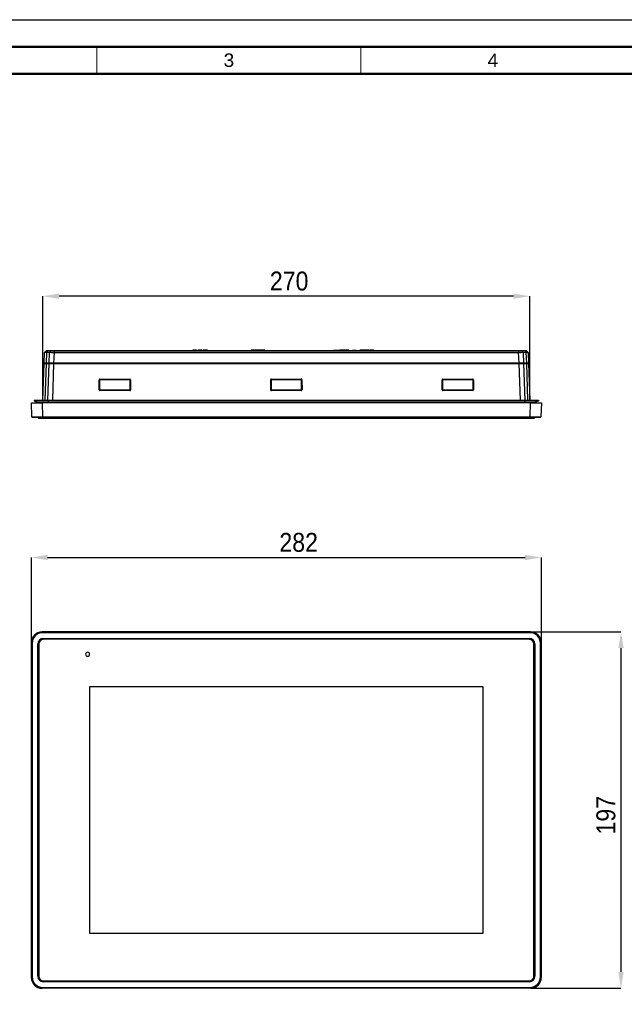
# Model space of a CAD drawing. Header units: millimetres. Extents: x 1316 to 1736, y 283 to 580.
# Tile 7 of 20: x 1419 to 1531, y 398 to 580. Entities that reach past the tile are written whole.
import ezdxf

# ---------------------------------------------------------------- set-up
doc = ezdxf.new("R2010")
doc.units = ezdxf.units.MM
doc.layers.add('Quote', color=7, linetype='Continuous')
doc.styles.add('SLDTEXTSTYLE9', font='GOTHIC.TTF', dxfattribs={"width": 0.913})
doc.styles.get("Standard").update_dxf_attribs({"font": 'arial.ttf'})
doc.dimstyles.new('SLDDIMSTYLE0', dxfattribs={"dimtxt": 3.5, "dimasz": 3, "dimexe": 0, "dimexo": 0.0625, "dimgap": 0.875, "dimtad": 1, "dimdec": 0, "dimlfac": 3, "dimrnd": 1e-09, "dimzin": 12, "dimdsep": 46, "dimtxsty": 'SLDTEXTSTYLE9', "dimcen": 0.09, "dimadec": 0, "dimazin": 3, "dimtfac": 1, "dimtdec": 0, "dimtmove": 0, "dimatfit": 0, "dimfxl": 1, "dimfrac": 2, "dimtolj": 1, "dimtzin": 12, "dimarcsym": 0})

# ---------------------------------------------------------------- blocks, each defined once
blk = doc.blocks.new('*D138')
at = {"layer": 'Quote', "color": 0, "lineweight": -2, "transparency": 16777216}
for p, q in [((1421.58, 464.49), (1421.58, 480.17)), ((1424.58, 480.17), (1512.77, 480.17)), ((1515.77, 464.49), (1515.77, 480.17))]:
    blk.add_line(p, q, dxfattribs=at)
at = {"layer": 'Quote', "color": 0, "lineweight": 18, "transparency": 16777216}
for points in [[(1424.58, 480.67), (1424.58, 479.67), (1421.58, 480.17)], [(1512.77, 480.67), (1512.77, 479.67), (1515.77, 480.17)]]:
    blk.add_solid(points, dxfattribs=at)
at = {"layer": 'Quote', "color": 0, "transparency": 16777216, "insert": (1470.95, 484.72), "char_height": 3.5, "attachment_point": 2, "style": 'SLDTEXTSTYLE9'}
blk.add_mtext('\\A1;282', dxfattribs=at)
blk = doc.blocks.new('*D139')
at = {"layer": 'Quote', "color": 0, "lineweight": -2, "transparency": 16777216}
for p, q in [((1513.83, 466.42), (1530.48, 466.42)), ((1530.48, 463.42), (1530.48, 403.57)), ((1513.83, 400.57), (1530.48, 400.57))]:
    blk.add_line(p, q, dxfattribs=at)
at = {"layer": 'Quote', "color": 0, "lineweight": 18, "transparency": 16777216}
for points in [[(1529.98, 463.42), (1530.98, 463.42), (1530.48, 466.42)], [(1529.98, 403.57), (1530.98, 403.57), (1530.48, 400.57)]]:
    blk.add_solid(points, dxfattribs=at)
at = {"layer": 'Quote', "color": 0, "transparency": 16777216, "insert": (1525.93, 432.54), "char_height": 3.5, "attachment_point": 2, "rotation": 90, "style": 'SLDTEXTSTYLE9'}
blk.add_mtext('\\A1;197', dxfattribs=at)
blk = doc.blocks.new('*D144')
at = {"layer": 'Quote', "color": 0, "lineweight": -2, "transparency": 16777216}
for p, q in [((1423.71, 509.3), (1423.71, 528.46)), ((1510.64, 528.46), (1426.71, 528.46)), ((1513.64, 509.3), (1513.64, 528.46))]:
    blk.add_line(p, q, dxfattribs=at)
at = {"layer": 'Quote', "color": 0, "lineweight": 18, "transparency": 16777216}
for points in [[(1426.71, 528.96), (1426.71, 527.96), (1423.71, 528.46)], [(1510.64, 528.96), (1510.64, 527.96), (1513.64, 528.46)]]:
    blk.add_solid(points, dxfattribs=at)
at = {"layer": 'Quote', "color": 0, "transparency": 16777216, "insert": (1469.19, 533.01), "char_height": 3.5, "attachment_point": 2, "style": 'SLDTEXTSTYLE9'}
blk.add_mtext('\\A1;270', dxfattribs=at)

msp = doc.modelspace()

# ---------------------------------------------------------------- linework, layer by layer
at = {"lineweight": 50}
for p, q in [((1731.2, 574.55), (1331.2, 574.55)), ((1726.2, 569.55), (1336.2, 569.55))]:
    msp.add_line(p, q, dxfattribs=at)
at = {"lineweight": 18}
for p, q in [((1433.7, 574.55), (1433.7, 569.55)), ((1482.45, 574.55), (1482.45, 569.55))]:
    msp.add_line(p, q, dxfattribs=at)
at = {"color": 7, "linetype": 'Continuous', "lineweight": 25}
for p, q in [((1423.95, 516.07), (1424.02, 518.04)), ((1424.34, 518.39), (1424.04, 518.08)), ((1424.36, 518.04), (1424.29, 516.07)), ((1424.94, 518.04), (1424.36, 518.04)), ((1424.59, 518.39), (1424.37, 518.09)), ((1424.37, 518.09), (1424.96, 518.09)), ((1425.17, 518.39), (1424.59, 518.39)), ((1424.62, 518.41), (1425.21, 518.41)), ((1424.87, 516.07), (1424.94, 518.04)), ((1425.17, 518.39), (1424.96, 518.09)), ((1425.77, 518.04), (1425.7, 516.07)), ((1425.77, 518.41), (1511.58, 518.41)), ((1425.77, 518.39), (1425.77, 518.08)), ((1511.58, 518.39), (1425.77, 518.39)), ((1425.77, 518.08), (1511.58, 518.08)), ((1511.58, 518.04), (1425.77, 518.04)), ((1451.34, 518.46), (1451.34, 518.41)), ((1451.38, 518.46), (1451.38, 518.41)), ((1451.72, 518.46), (1451.72, 518.41)), ((1452.11, 518.46), (1451.72, 518.46)), ((1452.11, 518.46), (1452.11, 518.41)), ((1452.31, 518.46), (1452.31, 518.41)), ((1452.33, 518.46), (1452.33, 518.41)), ((1452.72, 518.46), (1452.72, 518.41)), ((1453.08, 518.46), (1453.08, 518.41)), ((1453.12, 518.46), (1453.08, 518.46)), ((1453.12, 518.46), (1453.12, 518.41)), ((1453.3, 518.46), (1453.3, 518.41)), ((1453.45, 518.46), (1453.3, 518.46)), ((1453.45, 518.46), (1453.45, 518.41)), ((1453.71, 518.46), (1453.71, 518.41)), ((1453.95, 518.46), (1453.95, 518.41)), ((1454.1, 518.46), (1453.95, 518.46)), ((1454.1, 518.46), (1454.1, 518.41)), ((1462.17, 518.46), (1462.17, 518.41)), ((1462.31, 518.46), (1462.17, 518.46)), ((1462.31, 518.46), (1462.31, 518.41)), ((1462.81, 518.46), (1462.31, 518.46)), ((1462.81, 518.46), (1462.81, 518.41)), ((1462.96, 518.46), (1462.81, 518.46)), ((1462.96, 518.46), (1462.96, 518.41)), ((1463.07, 518.46), (1463.07, 518.41)), ((1463.48, 518.46), (1463.07, 518.46)), ((1463.48, 518.46), (1463.48, 518.41)), ((1463.65, 518.46), (1463.48, 518.46)), ((1463.65, 518.46), (1463.65, 518.41)), ((1464.06, 518.46), (1463.65, 518.46)), ((1464.06, 518.46), (1464.06, 518.41)), ((1464.07, 518.46), (1464.07, 518.41)), ((1464.56, 518.46), (1464.07, 518.46)), ((1464.71, 518.46), (1464.56, 518.46)), ((1464.56, 518.46), (1464.56, 518.41)), ((1464.71, 518.46), (1464.71, 518.41)), ((1477.37, 518.46), (1477.37, 518.41)), ((1477.37, 518.46), (1477.83, 518.46)), ((1477.83, 518.46), (1477.83, 518.41)), ((1477.83, 518.46), (1477.91, 518.46)), ((1477.91, 518.46), (1477.91, 518.41)), ((1477.91, 518.46), (1478.37, 518.46)), ((1478.37, 518.46), (1478.37, 518.41)), ((1478.51, 518.46), (1478.51, 518.41)), ((1478.67, 518.46), (1478.51, 518.46)), ((1478.67, 518.46), (1478.67, 518.41)), ((1478.95, 518.46), (1478.67, 518.46)), ((1478.95, 518.46), (1478.95, 518.41)), ((1479, 518.46), (1479, 518.41)), ((1479.06, 518.46), (1479.06, 518.41)), ((1479.34, 518.46), (1479.06, 518.46)), ((1479.34, 518.46), (1479.34, 518.41)), ((1479.5, 518.46), (1479.34, 518.46)), ((1479.5, 518.46), (1479.5, 518.41)), ((1479.55, 518.46), (1479.55, 518.41)), ((1479.88, 518.46), (1479.88, 518.41)), ((1480.22, 518.46), (1480.22, 518.41)), ((1480.91, 518.46), (1480.91, 518.41)), ((1480.91, 518.46), (1481.58, 518.46)), ((1481.58, 518.46), (1481.58, 518.41)), ((1482.4, 518.46), (1482.24, 518.46)), ((1482.24, 518.46), (1482.24, 518.41)), ((1482.4, 518.46), (1482.4, 518.41)), ((1482.68, 518.46), (1482.4, 518.46)), ((1482.68, 518.46), (1482.68, 518.41)), ((1482.74, 518.46), (1482.74, 518.41)), ((1482.8, 518.46), (1482.8, 518.41)), ((1483.08, 518.46), (1482.8, 518.46)), ((1483.08, 518.46), (1483.08, 518.41)), ((1483.24, 518.46), (1483.08, 518.46)), ((1483.24, 518.46), (1483.24, 518.41)), ((1483.29, 518.46), (1483.29, 518.41)), ((1483.42, 518.46), (1483.29, 518.46)), ((1483.51, 518.46), (1483.42, 518.46)), ((1483.42, 518.46), (1483.42, 518.41)), ((1483.51, 518.46), (1483.51, 518.41)), ((1484, 518.46), (1483.51, 518.46)), ((1484, 518.46), (1484, 518.41)), ((1484.1, 518.46), (1484.1, 518.41)), ((1484.11, 518.46), (1484.11, 518.41)), ((1484.43, 518.46), (1484.43, 518.41)), ((1484.76, 518.46), (1484.76, 518.41)), ((1484.77, 518.46), (1484.77, 518.41)), ((1511.58, 518.39), (1511.58, 518.08)), ((1511.65, 516.07), (1511.58, 518.04)), ((1512.14, 518.41), (1512.72, 518.41)), ((1512.17, 518.39), (1512.39, 518.09)), ((1512.76, 518.39), (1512.17, 518.39)), ((1512.39, 518.09), (1512.97, 518.09)), ((1512.4, 518.04), (1512.47, 516.07)), ((1512.99, 518.04), (1512.4, 518.04)), ((1512.76, 518.39), (1512.97, 518.09)), ((1513.06, 516.07), (1512.99, 518.04)), ((1513, 518.39), (1513.31, 518.08)), ((1513.33, 518.04), (1513.4, 516.07)), ((1423.71, 509.24), (1423.94, 516.02)), ((1423.94, 516.02), (1424.29, 516.02)), ((1424.29, 516.07), (1423.95, 516.07)), ((1424.29, 516.02), (1424.05, 509.24)), ((1424.11, 516.02), (1424.11, 516.07)), ((1424.87, 516.07), (1424.29, 516.07)), ((1424.29, 516.02), (1424.87, 516.02)), ((1424.41, 516.02), (1424.41, 516.07)), ((1424.64, 509.24), (1424.87, 516.02)), ((1425.7, 516.07), (1424.87, 516.07)), ((1424.87, 516.02), (1425.7, 516.02)), ((1424.99, 516.02), (1424.99, 516.07)), ((1425.7, 516.02), (1425.46, 509.24)), ((1511.65, 516.07), (1425.7, 516.07)), ((1425.7, 516.02), (1425.7, 516.07)), ((1425.7, 516.02), (1511.65, 516.02)), ((1512.47, 516.07), (1511.65, 516.07)), ((1511.65, 516.02), (1511.65, 516.07)), ((1511.65, 516.02), (1512.47, 516.02)), ((1511.89, 509.24), (1511.65, 516.02)), ((1512.35, 516.02), (1512.35, 516.07)), ((1513.06, 516.07), (1512.47, 516.07)), ((1512.47, 516.02), (1513.06, 516.02)), ((1512.47, 516.02), (1512.71, 509.24)), ((1512.94, 516.02), (1512.94, 516.07)), ((1513.4, 516.07), (1513.06, 516.07)), ((1513.06, 516.02), (1513.4, 516.02)), ((1513.3, 509.24), (1513.06, 516.02)), ((1513.23, 516.02), (1513.23, 516.07)), ((1513.4, 516.02), (1513.64, 509.24)), ((1434.25, 513.14), (1439.76, 513.14)), ((1434.25, 513.07), (1434.25, 513.14)), ((1439.76, 513.07), (1439.76, 513.14)), ((1465.91, 513.14), (1471.43, 513.14)), ((1465.91, 513.07), (1465.91, 513.14)), ((1471.43, 513.07), (1471.43, 513.14)), ((1497.58, 513.14), (1503.1, 513.14)), ((1497.58, 513.07), (1497.58, 513.14)), ((1503.1, 513.07), (1503.1, 513.14)), ((1434.11, 511.15), (1434.11, 513)), ((1434.18, 513), (1434.18, 511.15)), ((1434.19, 512.99), (1434.18, 513)), ((1434.18, 511.15), (1434.19, 512.99)), ((1439.76, 513.07), (1434.25, 513.07)), ((1434.25, 513.07), (1434.25, 513.06)), ((1434.25, 513.06), (1439.76, 513.06)), ((1439.76, 513.06), (1439.76, 513.07)), ((1439.83, 511.15), (1439.83, 513)), ((1439.83, 513), (1439.83, 512.99)), ((1439.83, 512.99), (1439.83, 511.15)), ((1439.9, 513), (1439.9, 511.15)), ((1465.78, 511.15), (1465.78, 513)), ((1465.85, 513), (1465.85, 511.15)), ((1465.85, 512.99), (1465.85, 513)), ((1465.85, 511.15), (1465.85, 512.99)), ((1471.43, 513.07), (1465.91, 513.07)), ((1465.91, 513.07), (1465.92, 513.06)), ((1465.92, 513.06), (1471.43, 513.06)), ((1471.43, 513.06), (1471.43, 513.07)), ((1471.5, 513), (1471.49, 512.99)), ((1471.49, 512.99), (1471.49, 511.15)), ((1471.5, 511.15), (1471.5, 513)), ((1471.56, 513), (1471.57, 511.15)), ((1497.45, 511.15), (1497.45, 513)), ((1497.51, 513), (1497.51, 511.15)), ((1497.52, 512.99), (1497.51, 513)), ((1497.52, 511.15), (1497.52, 512.99)), ((1503.1, 513.07), (1497.58, 513.07)), ((1497.58, 513.07), (1497.59, 513.06)), ((1497.59, 513.06), (1503.09, 513.06)), ((1503.09, 513.06), (1503.1, 513.07)), ((1503.17, 511.15), (1503.16, 513)), ((1503.16, 513), (1503.16, 512.99)), ((1503.16, 512.99), (1503.16, 511.15)), ((1503.23, 513), (1503.23, 511.15)), ((1434.18, 511.15), (1434.18, 511.15)), ((1434.25, 511.09), (1434.24, 511.08)), ((1434.24, 511.02), (1434.24, 511.08)), ((1434.24, 511.08), (1439.77, 511.08)), ((1439.77, 511.02), (1434.24, 511.02)), ((1439.76, 511.09), (1434.25, 511.09)), ((1439.77, 511.08), (1439.76, 511.09)), ((1439.77, 511.02), (1439.77, 511.08)), ((1439.83, 511.15), (1439.83, 511.15)), ((1465.85, 511.15), (1465.85, 511.15)), ((1465.92, 511.09), (1465.91, 511.08)), ((1465.91, 511.02), (1465.91, 511.08)), ((1465.91, 511.08), (1471.43, 511.08)), ((1471.43, 511.02), (1465.91, 511.02)), ((1471.43, 511.09), (1465.92, 511.09)), ((1471.43, 511.08), (1471.43, 511.09)), ((1471.43, 511.02), (1471.43, 511.08)), ((1471.49, 511.15), (1471.5, 511.15)), ((1497.51, 511.15), (1497.52, 511.15)), ((1497.58, 511.09), (1497.58, 511.08)), ((1503.09, 511.09), (1497.58, 511.09)), ((1497.58, 511.02), (1497.58, 511.08)), ((1497.58, 511.08), (1503.1, 511.08)), ((1503.1, 511.02), (1497.58, 511.02)), ((1503.1, 511.08), (1503.09, 511.09)), ((1503.1, 511.02), (1503.1, 511.08)), ((1503.16, 511.15), (1503.17, 511.15)), ((1421.58, 508.74), (1423.58, 508.74)), ((1421.67, 506.14), (1421.58, 508.74)), ((1422.11, 509.24), (1422.11, 509.14)), ((1422.11, 509.24), (1424.67, 509.24)), ((1422.11, 509.14), (1424.67, 509.14)), ((1422.11, 509.14), (1422.72, 508.8)), ((1422.72, 508.8), (1424.67, 508.8)), ((1423.58, 508.74), (1423.67, 506.14)), ((1513.77, 508.74), (1423.58, 508.74)), ((1424.67, 509.24), (1424.67, 509.14)), ((1424.67, 509.24), (1512.67, 509.24)), ((1424.67, 509.14), (1424.67, 508.8)), ((1424.67, 509.14), (1512.67, 509.14)), ((1424.67, 508.8), (1512.67, 508.8)), ((1424.67, 508.74), (1424.67, 508.8)), ((1512.67, 509.24), (1512.67, 509.14)), ((1512.67, 509.24), (1515.24, 509.24)), ((1512.67, 509.14), (1512.67, 508.8)), ((1512.67, 509.14), (1515.24, 509.14)), ((1512.67, 508.8), (1514.62, 508.8)), ((1512.67, 508.74), (1512.67, 508.8)), ((1513.68, 506.14), (1513.77, 508.74)), ((1513.77, 508.74), (1515.77, 508.74)), ((1515.24, 509.14), (1514.62, 508.8)), ((1515.24, 509.24), (1515.24, 509.14)), ((1515.77, 508.74), (1515.67, 506.14)), ((1423.67, 506.07), (1421.74, 506.07)), ((1422.79, 506.01), (1422.79, 506.07)), ((1422.79, 506.01), (1423.79, 506.01)), ((1422.96, 505.84), (1422.79, 506.01)), ((1423.79, 505.84), (1422.96, 505.84)), ((1423.67, 506.14), (1513.68, 506.14)), ((1423.67, 506.14), (1423.67, 506.07)), ((1513.68, 506.07), (1423.67, 506.07)), ((1423.79, 506.01), (1423.79, 506.07)), ((1423.79, 506.01), (1513.56, 506.01)), ((1423.79, 505.84), (1423.79, 506.01)), ((1513.56, 505.84), (1423.79, 505.84)), ((1513.56, 506.01), (1513.56, 506.07)), ((1513.56, 506.01), (1513.56, 505.84)), ((1513.56, 506.01), (1514.56, 506.01)), ((1514.39, 505.84), (1513.56, 505.84)), ((1513.68, 506.14), (1513.68, 506.07)), ((1515.61, 506.07), (1513.68, 506.07)), ((1514.56, 506.01), (1514.39, 505.84)), ((1514.56, 506.01), (1514.56, 506.07)), ((1423.58, 466.42), (1423.67, 466.33)), ((1513.77, 466.42), (1423.58, 466.42)), ((1423.67, 466.33), (1423.67, 466.26)), ((1423.67, 466.33), (1513.68, 466.33)), ((1513.68, 466.26), (1423.67, 466.26)), ((1513.68, 466.33), (1513.77, 466.42)), ((1513.68, 466.33), (1513.68, 466.26)), ((1421.67, 464.33), (1421.58, 464.42)), ((1421.58, 402.57), (1421.58, 464.42)), ((1421.67, 464.33), (1421.74, 464.33)), ((1421.67, 402.66), (1421.67, 464.33)), ((1421.74, 464.33), (1421.74, 402.66)), ((1422.79, 402.78), (1422.79, 464.21)), ((1422.96, 464.21), (1422.79, 464.21)), ((1422.96, 464.21), (1422.96, 402.78)), ((1423.79, 465.05), (1423.79, 465.21)), ((1423.79, 465.21), (1513.56, 465.21)), ((1513.56, 465.05), (1423.79, 465.05)), ((1513.56, 465.21), (1513.56, 465.05)), ((1514.39, 402.78), (1514.39, 464.21)), ((1514.56, 464.21), (1514.39, 464.21)), ((1514.56, 464.21), (1514.56, 402.78)), ((1515.61, 402.66), (1515.61, 464.33)), ((1515.61, 464.33), (1515.67, 464.33)), ((1515.77, 464.42), (1515.67, 464.33)), ((1515.67, 464.33), (1515.67, 402.66)), ((1515.77, 402.57), (1515.77, 464.42)), ((1505.01, 456.26), (1432.34, 456.26)), ((1432.34, 456.26), (1432.34, 410.73)), ((1505.01, 410.73), (1505.01, 456.26)), ((1432.34, 410.73), (1505.01, 410.73)), ((1421.58, 402.57), (1421.67, 402.66)), ((1421.67, 402.66), (1421.74, 402.66)), ((1422.96, 402.78), (1422.79, 402.78)), ((1514.56, 402.78), (1514.39, 402.78)), ((1515.61, 402.66), (1515.67, 402.66)), ((1515.67, 402.66), (1515.77, 402.57)), ((1423.67, 400.66), (1423.58, 400.57)), ((1513.77, 400.57), (1423.58, 400.57)), ((1423.67, 400.73), (1423.67, 400.66)), ((1423.67, 400.73), (1513.68, 400.73)), ((1513.68, 400.66), (1423.67, 400.66)), ((1423.79, 401.95), (1423.79, 401.78)), ((1423.79, 401.95), (1513.56, 401.95)), ((1513.56, 401.78), (1423.79, 401.78)), ((1513.56, 401.78), (1513.56, 401.95)), ((1513.68, 400.73), (1513.68, 400.66)), ((1513.77, 400.57), (1513.68, 400.66))]:
    msp.add_line(p, q, dxfattribs=at)
msp.add_lwpolyline([(1316.2, 579.55), (1736.2, 579.55), (1736.2, 282.55), (1316.2, 282.55)], close=True)
at = {"color": 7, "linetype": 'Continuous', "lineweight": 25, "flags": 128}
for points in [[(1425.77, 518.04), (1425.77, 518.04), (1425.77, 518.05), (1425.77, 518.05), (1425.77, 518.06), (1425.77, 518.07), (1425.77, 518.07), (1425.77, 518.08), (1425.77, 518.08)], [(1511.58, 518.04), (1511.58, 518.04), (1511.58, 518.05), (1511.58, 518.05), (1511.58, 518.06), (1511.58, 518.07), (1511.58, 518.07), (1511.58, 518.08), (1511.58, 518.08)]]:
    msp.add_lwpolyline(points, dxfattribs=at)
at = {"color": 7, "linetype": 'Continuous', "lineweight": 25}
for centre, radius, start, end in [((1424.08, 518.03), 0.0667, 134.9968, 177.9998), ((1513.26, 518.03), 0.0667, 2.0002, 45.0032), ((1434.13, 512.48), 0.519, 84.3178, 91.6822), ((1439.88, 512.48), 0.519, 88.3178, 95.6822), ((1465.8, 512.48), 0.519, 84.3178, 91.6822), ((1471.55, 512.48), 0.519, 88.3178, 95.6822), ((1497.46, 512.48), 0.519, 84.3178, 91.6822), ((1503.22, 512.48), 0.519, 88.3178, 95.6822), ((1434.13, 510.63), 0.519, 84.3178, 91.6822), ((1439.88, 510.63), 0.519, 88.3178, 95.6822), ((1465.79, 510.63), 0.519, 84.3178, 91.6822), ((1471.55, 510.63), 0.519, 88.3178, 95.6822), ((1497.46, 510.63), 0.519, 84.3178, 91.6822), ((1503.22, 510.63), 0.519, 88.3178, 95.6822), ((1422.71, 508.77), 0.0333, 270, 61.3895), ((1514.64, 508.77), 0.0333, 118.6105, 270), ((1421.74, 506.14), 0.0667, 182, 270), ((1515.61, 506.14), 0.0667, 270, 358), ((1423.79, 464.21), 1, 90, 180), ((1423.79, 464.21), 0.833, 90, 180), ((1513.56, 464.21), 1, 0, 90), ((1513.56, 464.21), 0.833, 0, 90), ((1431.97, 462.28), 0.367, 90, 270), ((1431.97, 462.28), 0.367, 270, 90), ((1423.79, 402.78), 1, 180, 270), ((1423.79, 402.78), 0.833, 180, 270), ((1513.56, 402.78), 0.833, 270, 0), ((1513.56, 402.78), 1, 270, 0)]:
    msp.add_arc(centre, radius, start, end, dxfattribs=at)
for centre, major_axis, ratio, start_param, end_param in [((1434.25, 513), (0.133, 0), 0.998783, 1.570796, 3.140375), ((1439.76, 513), (0.133, 0), 0.998783, 0.001218, 1.570796), ((1465.91, 513), (0.133, 0), 0.998783, 1.570796, 3.140375), ((1471.43, 513), (0.133, 0), 0.998783, 0.001218, 1.570796), ((1497.58, 513), (0.133, 0), 0.998783, 1.570796, 3.140375), ((1503.1, 513), (0.133, 0), 0.998783, 0.001218, 1.570796), ((1434.25, 513), (0.065, -0.0154), 0.997283, 1.802255, 3.371833), ((1434.25, 512.99), (0.0667, 0), 0.998783, 1.570796, 3.140375), ((1439.76, 513), (0.065, 0.0154), 0.997283, 6.052944, 7.622523), ((1439.76, 512.99), (0.0667, 0), 0.998783, 0.001218, 1.570796), ((1465.91, 513), (0.065, -0.0154), 0.997283, 1.802255, 3.371833), ((1465.92, 512.99), (0.0667, 0), 0.998783, 1.570796, 3.140375), ((1471.43, 513), (0.065, 0.0154), 0.997283, 6.052944, 7.622523), ((1471.43, 512.99), (0.0667, 0), 0.998783, 0.001218, 1.570796), ((1497.58, 513), (0.065, -0.0154), 0.997283, 1.802255, 3.371833), ((1497.59, 512.99), (0.0667, 0), 0.998783, 1.570796, 3.140375), ((1503.09, 512.99), (0.0667, 0), 0.998783, 0.001218, 1.570796), ((1503.1, 513), (0.065, 0.0154), 0.997283, 6.052944, 7.622523), ((1434.25, 511.15), (0.07, 0.114), 0.997278, 2.124614, 3.694192), ((1434.25, 511.15), (0.0376, 0.0555), 0.993471, 2.165795, 3.735373), ((1434.25, 511.15), (0.0352, 0.0568), 0.997278, 2.124614, 3.694192), ((1439.76, 511.15), (-0.0352, 0.0568), 0.997278, 2.588993, 4.158571), ((1439.77, 511.15), (-0.07, 0.114), 0.997278, 2.588993, 4.158571), ((1439.77, 511.15), (-0.0376, 0.0555), 0.993471, 2.547812, 4.117391), ((1465.91, 511.15), (0.07, 0.114), 0.997278, 2.124614, 3.694192), ((1465.91, 511.15), (0.0376, 0.0555), 0.993471, 2.165795, 3.735373), ((1465.92, 511.15), (0.0352, 0.0568), 0.997278, 2.124614, 3.694192), ((1471.43, 511.15), (-0.07, 0.114), 0.997278, 2.588993, 4.158571), ((1471.43, 511.15), (-0.0376, 0.0555), 0.993471, 2.547812, 4.117391), ((1471.43, 511.15), (-0.0352, 0.0568), 0.997278, 2.588993, 4.158571), ((1497.58, 511.15), (0.07, 0.114), 0.997278, 2.124614, 3.694192), ((1497.58, 511.15), (0.0376, 0.0555), 0.993471, 2.165795, 3.735373), ((1497.58, 511.15), (0.0352, 0.0568), 0.997278, 2.124614, 3.694192), ((1503.09, 511.15), (-0.0352, 0.0568), 0.997278, 2.588993, 4.158571), ((1503.1, 511.15), (-0.07, 0.114), 0.997278, 2.588993, 4.158571), ((1503.1, 511.15), (-0.0376, 0.0555), 0.993471, 2.547812, 4.117391), ((1423.67, 506.14), (2, 0), 0.001161, 3.141632, 4.71121), ((1513.67, 506.14), (2, 0), 0.001161, 4.713568, 6.283146), ((1423.58, 464.42), (1.42, -1.42), 0.998783, 2.356803, 3.926382), ((1423.67, 464.33), (1.42, -1.42), 0.998864, 2.356803, 3.926382), ((1423.67, 464.33), (1.37, -1.37), 0.998783, 2.356803, 3.926382), ((1513.67, 464.33), (1.42, 1.42), 0.998864, 5.498396, 7.067974), ((1513.67, 464.33), (-1.37, -1.37), 0.998783, 2.356803, 3.926382), ((1513.76, 464.42), (-1.42, -1.42), 0.998783, 2.356803, 3.926382), ((1423.58, 402.57), (1.42, 1.42), 0.998783, 2.356803, 3.926382), ((1423.67, 402.66), (1.42, 1.42), 0.998864, 2.356803, 3.926382), ((1423.67, 402.66), (1.37, 1.37), 0.998783, 2.356803, 3.926382), ((1513.67, 402.66), (-1.37, 1.37), 0.998783, 2.356803, 3.926382), ((1513.67, 402.66), (1.42, -1.42), 0.998864, 5.498396, 7.067974), ((1513.76, 402.57), (-1.42, 1.42), 0.998783, 2.356803, 3.926382)]:
    msp.add_ellipse(centre, major_axis=major_axis, ratio=ratio, start_param=start_param, end_param=end_param, dxfattribs=at)
for points, knots in [([(1424.36, 518.04), (1424.3, 518.04), (1424.25, 518.04), (1424.17, 518.04), (1424.13, 518.04), (1424.05, 518.04), (1424.02, 518.04), (1424.02, 518.04)], [0, 0, 0, 0, 0.25, 0.25, 0.5, 0.5, 1, 1, 1, 1]), ([(1424.04, 518.08), (1424.04, 518.08), (1424.04, 518.08), (1424.07, 518.08), (1424.09, 518.08), (1424.15, 518.08), (1424.19, 518.09), (1424.27, 518.09), (1424.32, 518.09), (1424.37, 518.09)], [0, 0, 0, 0, 0.25, 0.25, 0.5, 0.5, 0.75, 0.75, 1, 1, 1, 1]), ([(1424.59, 518.39), (1424.55, 518.39), (1424.51, 518.39), (1424.45, 518.39), (1424.43, 518.39), (1424.39, 518.39), (1424.37, 518.39), (1424.35, 518.39), (1424.34, 518.39), (1424.34, 518.39)], [0, 0, 0, 0, 0.25, 0.25, 0.5, 0.5, 0.75, 0.75, 1, 1, 1, 1]), ([(1424.39, 518.41), (1424.39, 518.41), (1424.4, 518.41), (1424.42, 518.41), (1424.43, 518.41), (1424.47, 518.41), (1424.49, 518.41), (1424.55, 518.41), (1424.58, 518.41), (1424.62, 518.41)], [0, 0, 0, 0, 0.25, 0.25, 0.5, 0.5, 0.75, 0.75, 1, 1, 1, 1]), ([(1425.77, 518.04), (1425.69, 518.04), (1425.61, 518.04), (1425.47, 518.04), (1425.39, 518.04), (1425.25, 518.04), (1425.18, 518.04), (1425.06, 518.04), (1425, 518.04), (1424.94, 518.04)], [0, 0, 0, 0, 0.25, 0.25, 0.5, 0.5, 0.75, 0.75, 1, 1, 1, 1]), ([(1424.96, 518.09), (1425.01, 518.09), (1425.07, 518.09), (1425.19, 518.09), (1425.26, 518.08), (1425.47, 518.08), (1425.62, 518.08), (1425.77, 518.08)], [0, 0, 0, 0, 0.25, 0.25, 0.5, 0.5, 1, 1, 1, 1]), ([(1425.77, 518.39), (1425.71, 518.39), (1425.66, 518.39), (1425.55, 518.39), (1425.5, 518.39), (1425.4, 518.39), (1425.35, 518.39), (1425.26, 518.39), (1425.21, 518.39), (1425.17, 518.39)], [0, 0, 0, 0, 0.25, 0.25, 0.5, 0.5, 0.75, 0.75, 1, 1, 1, 1]), ([(1425.21, 518.41), (1425.24, 518.41), (1425.28, 518.41), (1425.37, 518.41), (1425.42, 518.41), (1425.51, 518.41), (1425.56, 518.41), (1425.66, 518.41), (1425.72, 518.41), (1425.77, 518.41)], [0, 0, 0, 0, 0.25, 0.25, 0.5, 0.5, 0.75, 0.75, 1, 1, 1, 1]), ([(1425.77, 518.08), (1425.77, 518.08), (1425.77, 518.08), (1425.77, 518.08), (1425.77, 518.08), (1425.77, 518.08), (1425.77, 518.08)], [0, 0, 0, 0, 0.000001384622, 0.000001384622, 0.000001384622, 0.000001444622, 0.000001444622, 0.000001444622, 0.000001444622]), ([(1451.72, 518.46), (1451.71, 518.46), (1451.69, 518.46), (1451.67, 518.46), (1451.64, 518.46), (1451.62, 518.46), (1451.59, 518.46), (1451.57, 518.46), (1451.55, 518.46), (1451.53, 518.46), (1451.5, 518.46), (1451.47, 518.46), (1451.44, 518.46), (1451.42, 518.46), (1451.4, 518.46), (1451.39, 518.46), (1451.38, 518.46), (1451.38, 518.46), (1451.38, 518.46)], [0, 0, 0, 0, 0.058732, 0.114603, 0.167657, 0.217967, 0.265775, 0.311171, 0.353792, 0.394745, 0.472806, 0.549192, 0.62478, 0.702625, 0.779741, 0.854063, 0.927155, 1, 1, 1, 1]), ([(1452.72, 518.46), (1452.7, 518.46), (1452.66, 518.46), (1452.61, 518.46), (1452.56, 518.46), (1452.53, 518.46), (1452.5, 518.46), (1452.48, 518.46), (1452.46, 518.46), (1452.44, 518.46), (1452.43, 518.46), (1452.41, 518.46), (1452.4, 518.46), (1452.38, 518.46), (1452.36, 518.46), (1452.35, 518.46), (1452.34, 518.46), (1452.34, 518.46), (1452.33, 518.46)], [0, 0, 0, 0, 0.100475, 0.195644, 0.286083, 0.372983, 0.415026, 0.456052, 0.495939, 0.535566, 0.574087, 0.612519, 0.651081, 0.689513, 0.766237, 0.84235, 0.919974, 1, 1, 1, 1]), ([(1453.08, 518.46), (1453.08, 518.46), (1453.08, 518.46), (1453.07, 518.46), (1453.05, 518.46), (1453.04, 518.46), (1453.02, 518.46), (1453.01, 518.46), (1452.99, 518.46), (1452.98, 518.46), (1452.96, 518.46), (1452.94, 518.46), (1452.93, 518.46), (1452.9, 518.46), (1452.86, 518.46), (1452.82, 518.46), (1452.77, 518.46), (1452.73, 518.46), (1452.72, 518.46)], [0, 0, 0, 0, 0.074995, 0.149165, 0.223664, 0.300412, 0.33957, 0.378921, 0.418096, 0.45823, 0.498427, 0.539708, 0.582216, 0.625824, 0.715481, 0.807384, 0.901634, 1, 1, 1, 1]), ([(1453.71, 518.46), (1453.7, 518.46), (1453.68, 518.46), (1453.64, 518.46), (1453.61, 518.46), (1453.59, 518.46), (1453.56, 518.46), (1453.54, 518.46), (1453.52, 518.46), (1453.51, 518.46), (1453.49, 518.46), (1453.48, 518.46), (1453.47, 518.46), (1453.46, 518.46), (1453.46, 518.46), (1453.45, 518.46), (1453.45, 518.46), (1453.45, 518.46), (1453.45, 518.46)], [0, 0, 0, 0, 0.069477, 0.134153, 0.194032, 0.249814, 0.302261, 0.351905, 0.399506, 0.445621, 0.493724, 0.54658, 0.604769, 0.66939, 0.740897, 0.819837, 0.905972, 1, 1, 1, 1]), ([(1453.95, 518.46), (1453.95, 518.46), (1453.95, 518.46), (1453.95, 518.46), (1453.95, 518.46), (1453.95, 518.46), (1453.94, 518.46), (1453.94, 518.46), (1453.93, 518.46), (1453.93, 518.46), (1453.91, 518.46), (1453.9, 518.46), (1453.87, 518.46), (1453.85, 518.46), (1453.82, 518.46), (1453.78, 518.46), (1453.75, 518.46), (1453.72, 518.46), (1453.71, 518.46)], [0, 0, 0, 0, 0.06814, 0.131478, 0.190514, 0.245276, 0.295444, 0.341135, 0.382821, 0.420216, 0.489633, 0.556579, 0.623721, 0.692399, 0.763564, 0.837802, 0.915926, 1, 1, 1, 1]), ([(1479, 518.46), (1479, 518.46), (1478.98, 518.46), (1478.96, 518.46), (1478.95, 518.46)], [0, 0, 0, 0, 0.496441, 1, 1, 1, 1]), ([(1479.06, 518.46), (1479.05, 518.46), (1479.04, 518.46), (1479.03, 518.46), (1479.02, 518.46), (1479.01, 518.46), (1479, 518.46)], [0, 0, 0, 0, 0.265687, 0.519738, 0.765585, 1, 1, 1, 1]), ([(1479.88, 518.46), (1479.87, 518.46), (1479.85, 518.46), (1479.81, 518.46), (1479.77, 518.46), (1479.74, 518.46), (1479.71, 518.46), (1479.68, 518.46), (1479.66, 518.46), (1479.64, 518.46), (1479.62, 518.46), (1479.6, 518.46), (1479.59, 518.46), (1479.58, 518.46), (1479.57, 518.46), (1479.57, 518.46), (1479.56, 518.46), (1479.56, 518.46), (1479.56, 518.46), (1479.55, 518.46), (1479.55, 518.46), (1479.55, 518.46), (1479.55, 518.46)], [0, 0, 0, 0, 0.056724, 0.111437, 0.164368, 0.216435, 0.267641, 0.31736, 0.367473, 0.41821, 0.471404, 0.527966, 0.588061, 0.652134, 0.686345, 0.723264, 0.76261, 0.804739, 0.84943, 0.896711, 0.94689, 1, 1, 1, 1]), ([(1480.22, 518.46), (1480.22, 518.46), (1480.22, 518.46), (1480.21, 518.46), (1480.21, 518.46), (1480.21, 518.46), (1480.2, 518.46), (1480.2, 518.46), (1480.19, 518.46), (1480.18, 518.46), (1480.17, 518.46), (1480.16, 518.46), (1480.15, 518.46), (1480.13, 518.46), (1480.12, 518.46), (1480.1, 518.46), (1480.09, 518.46), (1480.07, 518.46), (1480.05, 518.46), (1480.03, 518.46), (1480.01, 518.46), (1479.99, 518.46), (1479.96, 518.46), (1479.94, 518.46), (1479.91, 518.46), (1479.89, 518.46), (1479.88, 518.46)], [0, 0, 0, 0, 0.063114, 0.123615, 0.180974, 0.235261, 0.287101, 0.336031, 0.382382, 0.426334, 0.468211, 0.50825, 0.546628, 0.58365, 0.618994, 0.653583, 0.687156, 0.720422, 0.75323, 0.78626, 0.819504, 0.853545, 0.888308, 0.923996, 0.96135, 1, 1, 1, 1]), ([(1482.74, 518.46), (1482.73, 518.46), (1482.71, 518.46), (1482.69, 518.46), (1482.68, 518.46)], [0, 0, 0, 0, 0.496441, 1, 1, 1, 1]), ([(1482.8, 518.46), (1482.79, 518.46), (1482.78, 518.46), (1482.76, 518.46), (1482.75, 518.46), (1482.74, 518.46), (1482.74, 518.46)], [0, 0, 0, 0, 0.265687, 0.519738, 0.765585, 1, 1, 1, 1]), ([(1484.43, 518.46), (1484.42, 518.46), (1484.39, 518.46), (1484.36, 518.46), (1484.33, 518.46), (1484.3, 518.46), (1484.27, 518.46), (1484.24, 518.46), (1484.22, 518.46), (1484.2, 518.46), (1484.18, 518.46), (1484.16, 518.46), (1484.14, 518.46), (1484.13, 518.46), (1484.12, 518.46), (1484.12, 518.46), (1484.11, 518.46), (1484.11, 518.46), (1484.11, 518.46)], [0, 0, 0, 0, 0.074712, 0.145539, 0.213339, 0.278615, 0.342094, 0.40389, 0.465063, 0.526577, 0.587328, 0.64638, 0.704345, 0.761672, 0.819418, 0.878039, 0.937796, 1, 1, 1, 1]), ([(1484.76, 518.46), (1484.76, 518.46), (1484.76, 518.46), (1484.75, 518.46), (1484.74, 518.46), (1484.73, 518.46), (1484.72, 518.46), (1484.7, 518.46), (1484.68, 518.46), (1484.66, 518.46), (1484.64, 518.46), (1484.61, 518.46), (1484.59, 518.46), (1484.56, 518.46), (1484.53, 518.46), (1484.5, 518.46), (1484.46, 518.46), (1484.44, 518.46), (1484.43, 518.46)], [0, 0, 0, 0, 0.0706753, 0.1374927, 0.2014728, 0.2628693, 0.3225501, 0.3807373, 0.4382197, 0.4954874, 0.5534837, 0.6113462, 0.6706437, 0.7315869, 0.7941832, 0.8594451, 0.9282076, 1, 1, 1, 1]), ([(1511.58, 518.41), (1511.63, 518.41), (1511.68, 518.41), (1511.78, 518.41), (1511.83, 518.41), (1511.93, 518.41), (1511.97, 518.41), (1512.06, 518.41), (1512.1, 518.41), (1512.14, 518.41)], [0, 0, 0, 0, 0.25, 0.25, 0.5, 0.5, 0.75, 0.75, 1, 1, 1, 1]), ([(1512.17, 518.39), (1512.13, 518.39), (1512.09, 518.39), (1512, 518.39), (1511.95, 518.39), (1511.85, 518.39), (1511.79, 518.39), (1511.69, 518.39), (1511.63, 518.39), (1511.58, 518.39)], [0, 0, 0, 0, 0.25, 0.25, 0.5, 0.5, 0.75, 0.75, 1, 1, 1, 1]), ([(1511.58, 518.08), (1511.65, 518.08), (1511.73, 518.08), (1511.87, 518.08), (1511.95, 518.08), (1512.08, 518.08), (1512.15, 518.09), (1512.28, 518.09), (1512.33, 518.09), (1512.39, 518.09)], [0, 0, 0, 0, 0.25, 0.25, 0.5, 0.5, 0.75, 0.75, 1, 1, 1, 1]), ([(1511.58, 518.08), (1511.58, 518.08), (1511.58, 518.08), (1511.58, 518.08), (1511.58, 518.08), (1511.58, 518.08), (1511.58, 518.08)], [-0.00000006, -0.00000006, -0.00000006, -0.00000006, 0, 0, 0, 0.000001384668, 0.000001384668, 0.000001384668, 0.000001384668]), ([(1512.4, 518.04), (1512.35, 518.04), (1512.29, 518.04), (1512.16, 518.04), (1512.09, 518.04), (1511.88, 518.04), (1511.73, 518.04), (1511.58, 518.04)], [0, 0, 0, 0, 0.25, 0.25, 0.5, 0.5, 1, 1, 1, 1]), ([(1512.72, 518.41), (1512.76, 518.41), (1512.79, 518.41), (1512.85, 518.41), (1512.88, 518.41), (1512.91, 518.41), (1512.93, 518.41), (1512.95, 518.41), (1512.96, 518.41), (1512.96, 518.41)], [0, 0, 0, 0, 0.25, 0.25, 0.5, 0.5, 0.75, 0.75, 1, 1, 1, 1]), ([(1513, 518.39), (1513, 518.39), (1513, 518.39), (1512.98, 518.39), (1512.96, 518.39), (1512.92, 518.39), (1512.89, 518.39), (1512.83, 518.39), (1512.8, 518.39), (1512.76, 518.39)], [0, 0, 0, 0, 0.25, 0.25, 0.5, 0.5, 0.75, 0.75, 1, 1, 1, 1]), ([(1512.97, 518.09), (1513.03, 518.09), (1513.07, 518.09), (1513.16, 518.09), (1513.19, 518.08), (1513.28, 518.08), (1513.31, 518.08), (1513.31, 518.08)], [0, 0, 0, 0, 0.25, 0.25, 0.5, 0.5, 1, 1, 1, 1]), ([(1513.33, 518.04), (1513.33, 518.04), (1513.32, 518.04), (1513.29, 518.04), (1513.27, 518.04), (1513.21, 518.04), (1513.17, 518.04), (1513.09, 518.04), (1513.04, 518.04), (1512.99, 518.04)], [0, 0, 0, 0, 0.25, 0.25, 0.5, 0.5, 0.75, 0.75, 1, 1, 1, 1])]:
    msp.add_open_spline(points, degree=3, knots=knots, dxfattribs=at)
for points in [[(1424.34, 518.39), (1424.36, 518.4), (1424.37, 518.41), (1424.39, 518.41)], [(1424.36, 518.04), (1424.36, 518.06), (1424.36, 518.07), (1424.37, 518.09)], [(1424.59, 518.39), (1424.6, 518.4), (1424.61, 518.41), (1424.62, 518.41)], [(1424.94, 518.04), (1424.94, 518.06), (1424.95, 518.07), (1424.96, 518.09)], [(1425.17, 518.39), (1425.18, 518.4), (1425.19, 518.41), (1425.21, 518.41)], [(1425.77, 518.41), (1425.77, 518.41), (1425.77, 518.4), (1425.77, 518.39)], [(1425.77, 518.04), (1425.77, 518.05), (1425.77, 518.07), (1425.77, 518.08)], [(1425.77, 518.04), (1425.77, 518.04), (1425.77, 518.04), (1425.77, 518.04)], [(1511.58, 518.41), (1511.58, 518.41), (1511.58, 518.4), (1511.58, 518.39)], [(1511.58, 518.04), (1511.58, 518.05), (1511.58, 518.07), (1511.58, 518.08)], [(1511.58, 518.04), (1511.58, 518.04), (1511.58, 518.04), (1511.58, 518.04)], [(1512.14, 518.41), (1512.15, 518.41), (1512.16, 518.4), (1512.17, 518.39)], [(1512.4, 518.04), (1512.4, 518.06), (1512.4, 518.07), (1512.39, 518.09)], [(1512.72, 518.41), (1512.74, 518.41), (1512.75, 518.4), (1512.76, 518.39)], [(1512.96, 518.41), (1512.97, 518.41), (1512.99, 518.4), (1513, 518.39)], [(1512.99, 518.04), (1512.99, 518.06), (1512.98, 518.07), (1512.97, 518.09)]]:
    msp.add_open_spline(points, degree=3, dxfattribs=at)
at = {"color": 7, "linetype": 'Continuous', "lineweight": 0}
for p in [(1423.71, 509.24), (1513.64, 509.24)]:
    msp.add_point(p, dxfattribs=at)

# ---------------------------------------------------------------- texts
at = {"lineweight": 50, "char_height": 2.5, "attachment_point": 5}
for s, insert in [('3', (1458.07, 572.05)), ('4', (1506.82, 572.05))]:
    msp.add_mtext_dynamic_manual_height_columns(s, width=48.75, gutter_width=12.5, heights=[0], dxfattribs=dict(at, insert=insert))

# ---------------------------------------------------------------- dimensions: what is measured, and where the dimension line sits
at = {"layer": 'Quote'}
dim = msp.add_linear_dim(base=(1423.71, 528.46), p1=(1513.64, 509.24), p2=(1423.71, 509.24), dimstyle='SLDDIMSTYLE0', dxfattribs=at)
dim.commit()
dim.dimension.update_dxf_attribs({"geometry": '*D144', "text_midpoint": (1469.19, 528.46), "dimtype": 160})
dim = msp.add_linear_dim(base=(1515.77, 480.17), p1=(1421.58, 464.42), p2=(1515.77, 464.42), text='282', dimstyle='SLDDIMSTYLE0', dxfattribs=at)
dim.commit()
dim.dimension.update_dxf_attribs({"geometry": '*D138', "text_midpoint": (1470.95, 480.17), "dimtype": 160})
dim = msp.add_linear_dim(base=(1530.48, 400.57), p1=(1513.77, 466.42), p2=(1513.77, 400.57), angle=90, text='197', dimstyle='SLDDIMSTYLE0', dxfattribs=at)
dim.commit()
dim.dimension.update_dxf_attribs({"geometry": '*D139', "text_midpoint": (1530.48, 432.54), "dimtype": 160})

doc.saveas('drawing.dxf')
